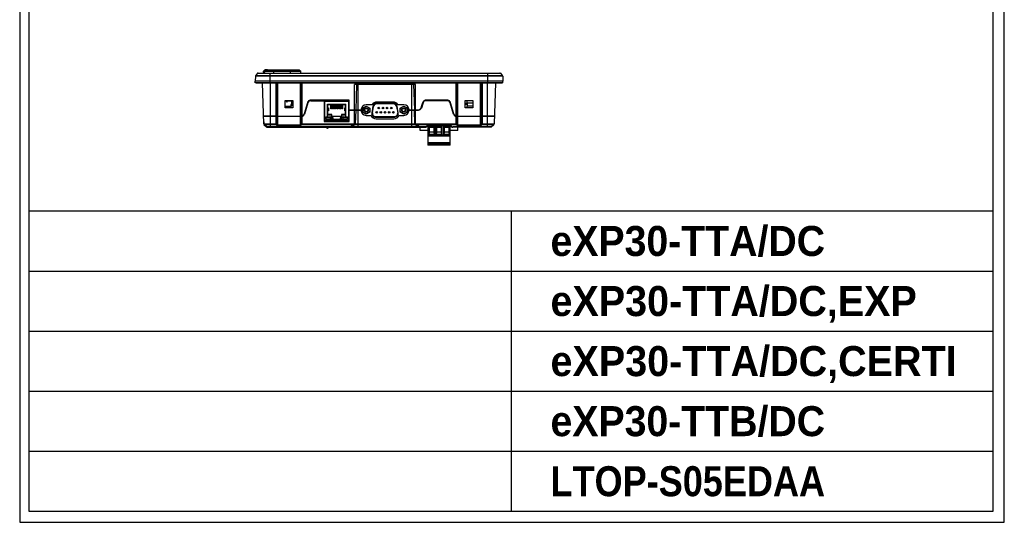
# Model space of a CAD drawing. Header units: millimetres. Extents: x 6573 to 7229, y 179 to 884.
# Tile 1 of 18: x 6573 to 7229, y 179 to 513. Entities that reach past the tile are written whole.
import ezdxf
from ezdxf.enums import TextEntityAlignment as Align

# ---------------------------------------------------------------- set-up
doc = ezdxf.new("R2010")
doc.units = ezdxf.units.MM
doc.header["$LTSCALE"] = 32.67
doc.layers.get('0').update_dxf_attribs({"linetype": 'CONTINUOUS'})
for name, color, linetype in [('02___PRT_ALL_AXES', 7, 'CONTINUOUS'), ('07_AXIS', 7, 'CONTINUOUS'), ('7_ALL_FEATURES', 7, 'CONTINUOUS')]:
    doc.layers.add(name, color=color, linetype=linetype)
doc.layers.add('AM_0', color=7, linetype='CONTINUOUS', lineweight=50)
doc.styles.add('AR', font='arialbd.ttf')

msp = doc.modelspace()

# ---------------------------------------------------------------- linework, layer by layer
msp.add_line((6572.761, 883.914), (6572.761, 178.543))
at = {"linetype": 'Continuous'}
for p, q in [((7228.65, 178.543), (7228.65, 883.914)), ((6578.875, 876.577), (6578.875, 185.88)), ((7221.313, 185.88), (7221.313, 876.577)), ((6578.875, 385.968), (7221.313, 385.968)), ((6900.094, 385.968), (6900.094, 185.88)), ((6578.875, 345.95), (7221.313, 345.95)), ((6578.875, 345.95), (7221.313, 345.95)), ((6578.875, 305.933), (7221.313, 305.933)), ((6578.875, 265.915), (7221.313, 265.915)), ((6578.875, 225.897), (7221.313, 225.897)), ((6578.875, 185.88), (7221.313, 185.88)), ((6572.761, 178.543), (7228.65, 178.543))]:
    msp.add_line(p, q, dxfattribs=at)
at = {"color": 7, "linetype": 'Continuous'}
for p, q in [((6736.118, 480.059), (6735.118, 479.059)), ((6735.118, 479.059), (6760.018, 479.059)), ((6736.118, 480.059), (6759.018, 480.059)), ((6736.218, 480.059), (6736.218, 480.259)), ((6736.218, 480.259), (6737.918, 480.259)), ((6736.334, 480.059), (6736.334, 480.259)), ((6737.634, 480.059), (6737.634, 480.259)), ((6737.918, 480.059), (6737.918, 480.259)), ((6742.068, 477.894), (6742.068, 480.059)), ((6753.068, 477.894), (6753.068, 480.059)), ((6759.018, 480.059), (6760.018, 479.059)), ((6729.734, 475.732), (6729.618, 472.394)), ((6729.618, 471.394), (6729.618, 472.394)), ((6894.618, 472.394), (6729.618, 472.394)), ((6894.501, 475.732), (6729.734, 475.732)), ((6731.159, 477.703), (6729.841, 476.023)), ((6894.394, 476.023), (6729.841, 476.023)), ((6731.159, 477.703), (6893.076, 477.703)), ((6731.553, 477.894), (6892.682, 477.894)), ((6736.068, 477.894), (6735.118, 478.559)), ((6739.618, 471.394), (6739.618, 477.894)), ((6884.618, 471.394), (6884.618, 477.894)), ((6893.076, 477.703), (6894.394, 476.023)), ((6894.501, 475.732), (6894.618, 472.394)), ((6894.618, 471.394), (6894.618, 472.394)), ((6894.618, 471.394), (6729.618, 471.394)), ((6730.368, 471.296), (6893.868, 471.296)), ((6735.429, 443.995), (6734.476, 471.296)), ((6739.868, 441.594), (6739.868, 471.296)), ((6740.118, 471.296), (6740.118, 471.394)), ((6743.51, 449.394), (6743.51, 471.296)), ((6743.864, 449.399), (6743.864, 471.296)), ((6744.271, 443.593), (6744.271, 471.296)), ((6744.625, 442.952), (6744.625, 471.296)), ((6759.61, 471.296), (6759.61, 442.952)), ((6759.964, 471.296), (6759.964, 443.593)), ((6760.371, 471.296), (6760.371, 449.399)), ((6760.725, 471.296), (6760.725, 449.397)), ((6836.418, 470.344), (6795.818, 470.344)), ((6795.818, 444.299), (6795.818, 470.344)), ((6797.176, 470.344), (6796.587, 453.474)), ((6798.318, 441.794), (6798.318, 470.344)), ((6833.918, 441.794), (6833.918, 470.344)), ((6835.059, 470.344), (6835.648, 453.474)), ((6836.418, 444.299), (6836.418, 470.344)), ((6863.51, 449.397), (6863.51, 471.296)), ((6863.864, 449.399), (6863.864, 471.296)), ((6864.271, 443.593), (6864.271, 471.296)), ((6864.625, 442.952), (6864.625, 471.296)), ((6879.61, 471.296), (6879.61, 442.952)), ((6879.964, 471.296), (6879.964, 443.593)), ((6880.371, 471.296), (6880.371, 449.399)), ((6880.725, 471.296), (6880.725, 449.394)), ((6884.118, 471.296), (6884.118, 471.394)), ((6884.368, 441.794), (6884.368, 471.296)), ((6889.759, 471.296), (6888.806, 443.995)), ((6749.618, 459.594), (6754.618, 459.594)), ((6749.618, 454.594), (6749.618, 459.594)), ((6749.618, 459.444), (6753.968, 459.444)), ((6750.453, 458.791), (6750.965, 459.444)), ((6750.768, 458.544), (6751.473, 459.444)), ((6750.915, 459.381), (6751.23, 459.134)), ((6751.818, 459.444), (6751.818, 459.594)), ((6752.818, 459.444), (6752.818, 459.594)), ((6753.968, 457.159), (6753.968, 459.594)), ((6754.618, 459.594), (6754.618, 454.594)), ((6792.318, 459.744), (6766.62, 459.744)), ((6766.62, 459.444), (6792.318, 459.444)), ((6775.518, 459.444), (6775.518, 445.544)), ((6775.688, 459.144), (6775.518, 459.144)), ((6775.688, 459.144), (6775.688, 455.794)), ((6775.718, 459.444), (6775.718, 458.867)), ((6775.818, 446.094), (6775.818, 459.444)), ((6775.818, 459.194), (6792.018, 459.194)), ((6776.068, 445.844), (6776.068, 459.444)), ((6791.768, 459.444), (6791.768, 445.844)), ((6792.018, 446.094), (6792.018, 459.444)), ((6792.118, 458.867), (6792.118, 459.444)), ((6792.318, 445.544), (6792.318, 459.744)), ((6857.615, 459.744), (6843.379, 459.744)), ((6857.615, 459.444), (6843.379, 459.444)), ((6869.618, 459.594), (6874.618, 459.594)), ((6869.618, 454.594), (6869.618, 459.594)), ((6874.618, 459.444), (6869.618, 459.444)), ((6874.618, 459.594), (6874.618, 454.594)), ((6749.618, 455.794), (6753.341, 455.794)), ((6749.618, 455.294), (6753.421, 455.294)), ((6754.618, 454.594), (6749.618, 454.594)), ((6750.768, 458.544), (6750.453, 458.791)), ((6754.618, 456.859), (6753.268, 456.859)), ((6753.268, 456.859), (6753.268, 456.259)), ((6754.618, 456.259), (6753.268, 456.259)), ((6753.268, 456.259), (6753.532, 454.594)), ((6754.618, 457.159), (6753.968, 457.159)), ((6764.411, 458.084), (6762.248, 450.621)), ((6764.699, 458.001), (6762.536, 450.537)), ((6775.518, 455.794), (6775.818, 455.794)), ((6775.518, 455.294), (6775.818, 455.294)), ((6775.818, 458.994), (6775.718, 458.994)), ((6777.718, 457.144), (6790.118, 457.144)), ((6777.718, 457.144), (6777.968, 456.894)), ((6777.718, 448.794), (6777.718, 457.144)), ((6777.968, 455.094), (6777.718, 455.094)), ((6777.718, 454.594), (6778.534, 454.594)), ((6778.534, 452.794), (6777.718, 452.794)), ((6777.964, 452.794), (6777.964, 454.594)), ((6777.968, 456.894), (6789.868, 456.894)), ((6777.968, 454.594), (6777.968, 456.894)), ((6777.968, 450.244), (6777.968, 452.794)), ((6778.526, 454.594), (6778.526, 452.794)), ((6778.534, 452.794), (6778.534, 454.594)), ((6780.018, 453.936), (6780.018, 456.894)), ((6780.018, 456.561), (6780.468, 456.561)), ((6780.468, 453.936), (6780.018, 453.936)), ((6780.468, 456.894), (6780.468, 453.936)), ((6781.068, 453.936), (6781.068, 456.894)), ((6781.068, 456.561), (6781.518, 456.561)), ((6781.518, 453.936), (6781.068, 453.936)), ((6781.518, 456.894), (6781.518, 453.936)), ((6782.118, 453.936), (6782.118, 456.894)), ((6782.118, 456.561), (6782.568, 456.561)), ((6782.568, 453.936), (6782.118, 453.936)), ((6782.568, 456.894), (6782.568, 453.936)), ((6783.168, 453.936), (6783.168, 456.894)), ((6783.168, 456.561), (6783.618, 456.561)), ((6783.618, 453.936), (6783.168, 453.936)), ((6783.618, 456.894), (6783.618, 453.936)), ((6784.218, 453.936), (6784.218, 456.894)), ((6784.218, 456.561), (6784.668, 456.561)), ((6784.668, 453.936), (6784.218, 453.936)), ((6784.668, 456.894), (6784.668, 453.936)), ((6785.268, 453.936), (6785.268, 456.894)), ((6785.268, 456.561), (6785.718, 456.561)), ((6785.718, 453.936), (6785.268, 453.936)), ((6785.718, 456.894), (6785.718, 453.936)), ((6786.318, 453.936), (6786.318, 456.894)), ((6786.318, 456.561), (6786.768, 456.561)), ((6786.768, 453.936), (6786.318, 453.936)), ((6786.768, 456.894), (6786.768, 453.936)), ((6787.368, 453.936), (6787.368, 456.894)), ((6787.368, 456.561), (6787.818, 456.561)), ((6787.818, 453.936), (6787.368, 453.936)), ((6787.818, 456.894), (6787.818, 453.936)), ((6789.301, 454.594), (6790.118, 454.594)), ((6789.301, 454.594), (6789.301, 452.794)), ((6790.118, 452.794), (6789.301, 452.794)), ((6789.309, 452.794), (6789.309, 454.594)), ((6790.118, 457.144), (6789.868, 456.894)), ((6789.868, 454.594), (6789.868, 456.894)), ((6790.118, 455.094), (6789.868, 455.094)), ((6789.868, 450.244), (6789.868, 452.794)), ((6789.871, 454.594), (6789.871, 452.794)), ((6790.118, 448.794), (6790.118, 457.144)), ((6792.118, 458.994), (6792.018, 458.994)), ((6792.318, 453.474), (6800.125, 453.474)), ((6792.318, 453.174), (6800.118, 453.174)), ((6796.576, 453.174), (6796.256, 443.995)), ((6796.276, 453.174), (6796.276, 453.474)), ((6800.713, 455.111), (6800.713, 451.223)), ((6801.243, 454.54), (6803.618, 455.911)), ((6801.243, 451.798), (6801.243, 454.54)), ((6807.397, 456.674), (6803.613, 456.674)), ((6803.618, 455.911), (6805.993, 454.54)), ((6805.993, 454.54), (6805.993, 451.798)), ((6808.037, 455.806), (6807.254, 451.366)), ((6807.688, 451.336), (6808.457, 455.696)), ((6821.835, 457.789), (6810.4, 457.789)), ((6821.809, 457.349), (6810.426, 457.349)), ((6821.478, 458.504), (6810.758, 458.504)), ((6823.778, 455.696), (6824.547, 451.336)), ((6824.981, 451.366), (6824.198, 455.806)), ((6828.623, 456.674), (6824.838, 456.674)), ((6826.243, 454.54), (6828.618, 455.911)), ((6826.243, 451.798), (6826.243, 454.54)), ((6828.618, 455.911), (6830.993, 454.54)), ((6830.993, 454.54), (6830.993, 451.798)), ((6831.523, 451.223), (6831.523, 455.111)), ((6832.11, 453.474), (6838.456, 453.474)), ((6832.118, 453.174), (6838.456, 453.174)), ((6832.123, 453.174), (6832.123, 453.474)), ((6835.979, 443.995), (6835.659, 453.174)), ((6835.948, 453.484), (6835.959, 453.174)), ((6841.188, 458.143), (6840.076, 454.657)), ((6841.473, 458.052), (6840.362, 454.566)), ((6861.699, 450.537), (6859.536, 458.001)), ((6861.987, 450.621), (6859.824, 458.084)), ((6869.618, 457.834), (6870.824, 457.834)), ((6869.618, 457.764), (6870.868, 457.764)), ((6871.089, 457.204), (6869.618, 457.204)), ((6871.101, 457.134), (6869.618, 457.134)), ((6869.618, 457.064), (6871.111, 457.064)), ((6874.618, 454.594), (6869.618, 454.594)), ((6735.22, 446.883), (6735.321, 443.995)), ((6735.241, 449.394), (6743.51, 449.394)), ((6735.251, 449.094), (6760.615, 449.094)), ((6735.54, 449.404), (6735.551, 449.094)), ((6743.51, 443.652), (6743.51, 449.094)), ((6744.018, 449.404), (6743.864, 449.399)), ((6743.864, 444), (6743.864, 449.094)), ((6744.018, 449.094), (6744.018, 449.404)), ((6760.371, 449.399), (6760.218, 449.404)), ((6760.218, 449.404), (6760.218, 449.094)), ((6760.371, 449.094), (6760.371, 444)), ((6760.725, 449.097), (6760.725, 443.652)), ((6775.818, 451.294), (6775.518, 451.294)), ((6775.518, 450.794), (6775.818, 450.794)), ((6775.518, 450.294), (6775.818, 450.294)), ((6792.018, 446.094), (6775.818, 446.094)), ((6776.032, 446.059), (6775.891, 445.917)), ((6776.768, 448.794), (6779.768, 448.794)), ((6776.768, 448.794), (6776.768, 446.894)), ((6776.768, 448.594), (6779.768, 448.594)), ((6779.768, 447.094), (6776.768, 447.094)), ((6776.768, 446.894), (6781.418, 446.894)), ((6776.968, 446.894), (6776.968, 448.794)), ((6777.718, 452.294), (6777.968, 452.294)), ((6777.718, 449.994), (6777.968, 450.244)), ((6777.718, 449.994), (6780.418, 449.994)), ((6780.668, 450.244), (6777.968, 450.244)), ((6779.568, 448.794), (6779.568, 446.894)), ((6779.768, 448.794), (6779.768, 446.894)), ((6780.418, 449.994), (6780.668, 450.244)), ((6780.418, 449.994), (6780.418, 447.794)), ((6780.668, 448.044), (6780.418, 447.794)), ((6780.418, 447.794), (6781.418, 447.794)), ((6780.668, 448.044), (6780.668, 450.244)), ((6787.168, 448.944), (6780.668, 448.944)), ((6781.668, 448.044), (6780.668, 448.044)), ((6781.668, 448.044), (6781.418, 447.794)), ((6781.418, 445.844), (6781.418, 447.794)), ((6781.668, 446.894), (6781.418, 446.644)), ((6781.418, 446.644), (6786.418, 446.644)), ((6781.418, 446.044), (6786.418, 446.044)), ((6781.668, 446.894), (6781.668, 448.044)), ((6786.168, 446.894), (6781.668, 446.894)), ((6787.168, 448.044), (6786.168, 448.044)), ((6786.168, 448.044), (6786.418, 447.794)), ((6786.168, 448.044), (6786.168, 446.894)), ((6786.168, 446.894), (6786.418, 446.644)), ((6786.418, 447.794), (6787.418, 447.794)), ((6786.418, 445.844), (6786.418, 447.794)), ((6791.068, 446.894), (6786.418, 446.894)), ((6789.868, 450.244), (6787.168, 450.244)), ((6787.418, 449.994), (6787.168, 450.244)), ((6787.168, 450.244), (6787.168, 448.044)), ((6787.168, 448.044), (6787.418, 447.794)), ((6787.418, 449.994), (6790.118, 449.994)), ((6787.418, 447.794), (6787.418, 449.994)), ((6788.068, 448.794), (6791.068, 448.794)), ((6788.068, 448.794), (6788.068, 446.894)), ((6788.068, 448.594), (6791.068, 448.594)), ((6791.068, 447.094), (6788.068, 447.094)), ((6788.268, 446.894), (6788.268, 448.794)), ((6789.868, 452.294), (6790.118, 452.294)), ((6790.118, 449.994), (6789.868, 450.244)), ((6790.868, 448.794), (6790.868, 446.894)), ((6791.068, 448.794), (6791.068, 446.894)), ((6791.944, 445.917), (6791.803, 446.059)), ((6792.018, 447.294), (6792.318, 447.294)), ((6803.618, 450.426), (6801.243, 451.798)), ((6805.993, 451.798), (6803.618, 450.426)), ((6803.618, 449.674), (6806.658, 449.674)), ((6809.618, 448.549), (6822.618, 448.549)), ((6809.658, 448.989), (6822.578, 448.989)), ((6810.288, 447.354), (6821.948, 447.354)), ((6825.578, 449.674), (6828.618, 449.674)), ((6828.618, 450.426), (6826.243, 451.798)), ((6830.993, 451.798), (6828.618, 450.426)), ((6863.51, 443.652), (6863.51, 449.097)), ((6863.62, 449.094), (6888.984, 449.094)), ((6864.018, 449.404), (6863.864, 449.399)), ((6863.864, 444), (6863.864, 449.094)), ((6864.018, 449.094), (6864.018, 449.404)), ((6880.371, 449.399), (6880.218, 449.404)), ((6880.218, 449.404), (6880.218, 449.094)), ((6880.371, 449.094), (6880.371, 444)), ((6880.725, 449.394), (6888.994, 449.394)), ((6880.725, 449.094), (6880.725, 443.652)), ((6888.695, 449.404), (6888.684, 449.094)), ((6735.429, 443.995), (6743.51, 443.995)), ((6735.473, 443.652), (6737.252, 441.934)), ((6735.581, 443.652), (6743.51, 443.652)), ((6737.361, 441.934), (6735.581, 443.652)), ((6793.008, 441.934), (6737.361, 441.934)), ((6737.6, 441.794), (6842.996, 441.794)), ((6739.368, 441.594), (6739.368, 441.794)), ((6739.868, 441.594), (6739.368, 441.594)), ((6739.468, 441.594), (6739.468, 441.794)), ((6739.768, 441.594), (6739.768, 441.794)), ((6740.368, 441.594), (6740.368, 441.794)), ((6742.807, 441.594), (6740.368, 441.594)), ((6740.53, 441.594), (6740.53, 441.794)), ((6742.77, 441.594), (6742.77, 441.794)), ((6742.807, 441.594), (6742.807, 441.794)), ((6743.51, 443.652), (6743.918, 443.245)), ((6743.7, 441.794), (6743.7, 441.494)), ((6746.219, 441.494), (6743.7, 441.494)), ((6743.864, 444), (6744.271, 443.593)), ((6744.098, 441.794), (6744.098, 441.494)), ((6744.625, 443.295), (6759.61, 443.295)), ((6744.625, 442.952), (6759.61, 442.952)), ((6744.643, 441.794), (6744.643, 441.494)), ((6744.959, 441.794), (6744.959, 441.494)), ((6745.273, 441.794), (6745.273, 441.494)), ((6745.818, 441.794), (6745.818, 441.494)), ((6746.219, 441.794), (6746.219, 441.494)), ((6746.427, 441.794), (6746.427, 441.494)), ((6747.132, 441.494), (6746.427, 441.494)), ((6746.88, 441.794), (6746.88, 441.494)), ((6747.132, 441.794), (6747.132, 441.494)), ((6747.229, 441.794), (6747.229, 441.494)), ((6748.862, 441.494), (6747.229, 441.494)), ((6747.325, 441.794), (6747.325, 441.494)), ((6747.593, 441.794), (6747.593, 441.494)), ((6748.026, 441.794), (6748.026, 441.494)), ((6748.662, 441.794), (6748.662, 441.494)), ((6748.862, 441.794), (6748.862, 441.494)), ((6751.375, 441.494), (6749.937, 441.494)), ((6749.938, 441.794), (6749.938, 441.494)), ((6749.99, 441.794), (6749.99, 441.494)), ((6750.129, 441.794), (6750.129, 441.494)), ((6750.349, 441.794), (6750.349, 441.494)), ((6750.653, 441.794), (6750.653, 441.494)), ((6751.194, 441.794), (6751.194, 441.494)), ((6751.34, 441.794), (6751.34, 441.494)), ((6751.375, 441.794), (6751.375, 441.494)), ((6751.612, 441.794), (6751.612, 441.494)), ((6752.991, 441.494), (6751.612, 441.494)), ((6752.115, 441.794), (6752.115, 441.494)), ((6752.16, 441.794), (6752.16, 441.494)), ((6752.288, 441.794), (6752.288, 441.494)), ((6752.435, 441.794), (6752.435, 441.494)), ((6752.492, 441.794), (6752.492, 441.494)), ((6752.991, 441.794), (6752.991, 441.494)), ((6753.31, 441.794), (6753.31, 441.494)), ((6753.81, 441.494), (6753.31, 441.494)), ((6753.81, 441.794), (6753.81, 441.494)), ((6754.048, 441.794), (6754.048, 441.494)), ((6755.027, 441.494), (6754.048, 441.494)), ((6754.395, 441.794), (6754.395, 441.494)), ((6754.669, 441.794), (6754.669, 441.494)), ((6754.801, 441.794), (6754.801, 441.494)), ((6754.843, 441.794), (6754.843, 441.494)), ((6755.027, 441.794), (6755.027, 441.494)), ((6755.164, 441.794), (6755.164, 441.494)), ((6756.143, 441.494), (6755.164, 441.494)), ((6755.511, 441.794), (6755.511, 441.494)), ((6755.786, 441.794), (6755.786, 441.494)), ((6755.917, 441.794), (6755.917, 441.494)), ((6755.959, 441.794), (6755.959, 441.494)), ((6756.143, 441.794), (6756.143, 441.494)), ((6756.29, 441.794), (6756.29, 441.494)), ((6757.801, 441.494), (6756.29, 441.494)), ((6756.319, 441.794), (6756.319, 441.494)), ((6756.592, 441.794), (6756.592, 441.494)), ((6757.049, 441.794), (6757.049, 441.494)), ((6757.457, 441.794), (6757.457, 441.494)), ((6757.704, 441.794), (6757.704, 441.494)), ((6757.801, 441.794), (6757.801, 441.494)), ((6757.985, 441.794), (6757.985, 441.494)), ((6759.618, 441.494), (6757.985, 441.494)), ((6758.08, 441.794), (6758.08, 441.494)), ((6758.349, 441.794), (6758.349, 441.494)), ((6758.782, 441.794), (6758.782, 441.494)), ((6759.418, 441.794), (6759.418, 441.494)), ((6759.618, 441.794), (6759.618, 441.494)), ((6759.964, 443.593), (6760.371, 444)), ((6760.318, 443.245), (6760.725, 443.652)), ((6760.368, 441.794), (6760.368, 441.494)), ((6764.519, 441.494), (6760.368, 441.494)), ((6760.725, 443.995), (6794.714, 443.995)), ((6760.725, 443.652), (6794.714, 443.652)), ((6762, 441.794), (6762, 441.494)), ((6762.398, 441.794), (6762.398, 441.494)), ((6762.943, 441.794), (6762.943, 441.494)), ((6763.259, 441.794), (6763.259, 441.494)), ((6763.573, 441.794), (6763.573, 441.494)), ((6764.118, 441.794), (6764.118, 441.494)), ((6764.519, 441.794), (6764.519, 441.494)), ((6764.938, 441.794), (6764.938, 441.494)), ((6765.643, 441.494), (6764.938, 441.494)), ((6765.391, 441.794), (6765.391, 441.494)), ((6765.643, 441.794), (6765.643, 441.494)), ((6765.74, 441.794), (6765.74, 441.494)), ((6767.373, 441.494), (6765.74, 441.494)), ((6765.835, 441.794), (6765.835, 441.494)), ((6766.104, 441.794), (6766.104, 441.494)), ((6766.537, 441.794), (6766.537, 441.494)), ((6767.173, 441.794), (6767.173, 441.494)), ((6767.373, 441.794), (6767.373, 441.494)), ((6767.868, 441.794), (6767.868, 441.494)), ((6771.004, 441.494), (6767.868, 441.494)), ((6768.368, 441.794), (6768.368, 441.494)), ((6768.714, 441.794), (6768.714, 441.494)), ((6768.989, 441.794), (6768.989, 441.494)), ((6769.12, 441.794), (6769.12, 441.494)), ((6769.162, 441.794), (6769.162, 441.494)), ((6769.346, 441.794), (6769.346, 441.494)), ((6769.493, 441.794), (6769.493, 441.494)), ((6769.522, 441.794), (6769.522, 441.494)), ((6769.795, 441.794), (6769.795, 441.494)), ((6770.252, 441.794), (6770.252, 441.494)), ((6770.66, 441.794), (6770.66, 441.494)), ((6770.907, 441.794), (6770.907, 441.494)), ((6771.004, 441.794), (6771.004, 441.494)), ((6771.179, 441.794), (6771.179, 441.494)), ((6772.565, 441.494), (6771.179, 441.494)), ((6771.248, 441.794), (6771.248, 441.494)), ((6771.463, 441.794), (6771.463, 441.494)), ((6771.862, 441.794), (6771.862, 441.494)), ((6772.372, 441.794), (6772.372, 441.494)), ((6772.565, 441.794), (6772.565, 441.494)), ((6772.707, 441.794), (6772.707, 441.494)), ((6774.217, 441.494), (6772.707, 441.494)), ((6772.735, 441.794), (6772.735, 441.494)), ((6773.008, 441.794), (6773.008, 441.494)), ((6773.465, 441.794), (6773.465, 441.494)), ((6773.873, 441.794), (6773.873, 441.494)), ((6774.12, 441.794), (6774.12, 441.494)), ((6774.217, 441.794), (6774.217, 441.494)), ((6774.299, 441.794), (6774.299, 441.494)), ((6781.354, 441.494), (6774.299, 441.494)), ((6774.411, 441.794), (6774.411, 441.494)), ((6775.105, 441.794), (6775.105, 441.494)), ((6775.501, 441.794), (6775.501, 441.494)), ((6775.518, 445.544), (6792.318, 445.544)), ((6775.895, 441.794), (6775.895, 441.494)), ((6776.068, 445.844), (6791.768, 445.844)), ((6776.586, 441.794), (6776.586, 441.494)), ((6776.666, 441.794), (6776.666, 441.494)), ((6776.818, 441.494), (6777.728, 441.163)), ((6777.296, 441.794), (6777.296, 441.494)), ((6777.914, 441.794), (6777.914, 441.494)), ((6778.023, 441.215), (6778.329, 441.471)), ((6778.545, 441.794), (6778.545, 441.494)), ((6778.67, 441.794), (6778.67, 441.494)), ((6779.478, 441.794), (6779.478, 441.494)), ((6779.667, 441.794), (6779.667, 441.494)), ((6781.354, 441.794), (6781.354, 441.494)), ((6781.429, 441.794), (6781.429, 441.494)), ((6785.744, 441.494), (6781.429, 441.494)), ((6781.535, 441.794), (6781.535, 441.494)), ((6781.663, 441.794), (6781.663, 441.494)), ((6781.769, 441.794), (6781.769, 441.494)), ((6782.068, 441.794), (6782.068, 441.494)), ((6782.549, 441.794), (6782.549, 441.494)), ((6783.255, 441.794), (6783.255, 441.494)), ((6783.478, 441.794), (6783.478, 441.494)), ((6783.567, 441.794), (6783.567, 441.494)), ((6784.215, 441.794), (6784.215, 441.494)), ((6784.314, 441.794), (6784.314, 441.494)), ((6785.017, 441.794), (6785.017, 441.494)), ((6785.114, 441.794), (6785.114, 441.494)), ((6785.744, 441.794), (6785.744, 441.494)), ((6787.715, 441.494), (6785.76, 441.494)), ((6785.867, 441.794), (6785.867, 441.494)), ((6785.939, 441.794), (6785.939, 441.494)), ((6786.137, 441.794), (6786.137, 441.494)), ((6786.371, 441.794), (6786.371, 441.494)), ((6786.648, 441.794), (6786.648, 441.494)), ((6787.715, 441.794), (6787.715, 441.494)), ((6787.801, 441.794), (6787.801, 441.494)), ((6789.67, 441.494), (6787.801, 441.494)), ((6787.985, 441.794), (6787.985, 441.494)), ((6788.036, 441.794), (6788.036, 441.494)), ((6788.22, 441.794), (6788.22, 441.494)), ((6788.854, 441.794), (6788.854, 441.494)), ((6789.262, 441.794), (6789.262, 441.494)), ((6789.518, 441.794), (6789.518, 441.494)), ((6789.631, 441.794), (6789.631, 441.494)), ((6789.67, 441.794), (6789.67, 441.494)), ((6789.899, 441.794), (6789.899, 441.494)), ((6791.534, 441.494), (6789.899, 441.494)), ((6790.083, 441.794), (6790.083, 441.494)), ((6790.718, 441.794), (6790.718, 441.494)), ((6791.126, 441.794), (6791.126, 441.494)), ((6791.268, 445.837), (6791.968, 445.837)), ((6791.268, 445.544), (6791.268, 445.837)), ((6791.382, 441.794), (6791.382, 441.494)), ((6791.494, 441.794), (6791.494, 441.494)), ((6791.534, 441.794), (6791.534, 441.494)), ((6791.968, 445.947), (6791.968, 445.544)), ((6792.138, 441.794), (6792.138, 441.494)), ((6793.284, 441.494), (6792.138, 441.494)), ((6792.7, 441.794), (6792.7, 441.494)), ((6792.965, 441.794), (6792.965, 441.494)), ((6793.008, 441.794), (6793.008, 441.934)), ((6793.284, 441.794), (6793.284, 441.494)), ((6793.818, 442.786), (6794.714, 443.652)), ((6837.857, 441.934), (6794.378, 441.934)), ((6794.714, 443.995), (6794.714, 443.652)), ((6795.207, 442.786), (6796.104, 443.652)), ((6795.818, 444.299), (6796.13, 444.091)), ((6796.104, 443.652), (6836.131, 443.652)), ((6796.256, 443.995), (6835.979, 443.995)), ((6806.851, 441.794), (6806.851, 441.494)), ((6808.503, 441.494), (6806.851, 441.494)), ((6806.943, 441.794), (6806.943, 441.494)), ((6807.206, 441.794), (6807.206, 441.494)), ((6807.657, 441.794), (6807.657, 441.494)), ((6808.088, 441.794), (6808.088, 441.494)), ((6808.347, 441.794), (6808.347, 441.494)), ((6808.503, 441.794), (6808.503, 441.494)), ((6808.791, 441.794), (6808.791, 441.494)), ((6811.04, 441.494), (6808.791, 441.494)), ((6809.297, 441.794), (6809.297, 441.494)), ((6809.687, 441.794), (6809.687, 441.494)), ((6810.145, 441.794), (6810.145, 441.494)), ((6810.534, 441.794), (6810.534, 441.494)), ((6811.04, 441.794), (6811.04, 441.494)), ((6811.366, 441.794), (6811.366, 441.494)), ((6813.439, 441.494), (6811.366, 441.494)), ((6811.485, 441.794), (6811.485, 441.494)), ((6811.826, 441.794), (6811.826, 441.494)), ((6812.381, 441.794), (6812.381, 441.494)), ((6812.942, 441.794), (6812.942, 441.494)), ((6813.302, 441.794), (6813.302, 441.494)), ((6813.439, 441.794), (6813.439, 441.494)), ((6813.661, 441.794), (6813.661, 441.494)), ((6815.607, 441.494), (6813.661, 441.494)), ((6813.833, 441.794), (6813.833, 441.494)), ((6814.125, 441.794), (6814.125, 441.494)), ((6814.567, 441.794), (6814.567, 441.494)), ((6815.1, 441.794), (6815.1, 441.494)), ((6815.457, 441.794), (6815.457, 441.494)), ((6815.607, 441.794), (6815.607, 441.494)), ((6815.731, 441.794), (6815.731, 441.494)), ((6816.514, 441.494), (6815.731, 441.494)), ((6816.234, 441.794), (6816.234, 441.494)), ((6816.514, 441.794), (6816.514, 441.494)), ((6816.638, 441.794), (6816.638, 441.494)), ((6818.305, 441.494), (6816.638, 441.494)), ((6818.305, 441.794), (6818.305, 441.494)), ((6818.568, 441.794), (6818.568, 441.494)), ((6820.818, 441.494), (6818.568, 441.494)), ((6819.075, 441.794), (6819.075, 441.494)), ((6819.465, 441.794), (6819.465, 441.494)), ((6819.923, 441.794), (6819.923, 441.494)), ((6820.312, 441.794), (6820.312, 441.494)), ((6820.818, 441.794), (6820.818, 441.494)), ((6821.144, 441.794), (6821.144, 441.494)), ((6823.216, 441.494), (6821.144, 441.494)), ((6821.263, 441.794), (6821.263, 441.494)), ((6821.604, 441.794), (6821.604, 441.494)), ((6822.159, 441.794), (6822.159, 441.494)), ((6822.72, 441.794), (6822.72, 441.494)), ((6823.079, 441.794), (6823.079, 441.494)), ((6823.216, 441.794), (6823.216, 441.494)), ((6823.439, 441.794), (6823.439, 441.494)), ((6825.384, 441.494), (6823.439, 441.494)), ((6823.611, 441.794), (6823.611, 441.494)), ((6823.903, 441.794), (6823.903, 441.494)), ((6824.345, 441.794), (6824.345, 441.494)), ((6824.878, 441.794), (6824.878, 441.494)), ((6825.234, 441.794), (6825.234, 441.494)), ((6825.384, 441.794), (6825.384, 441.494)), ((6836.105, 444.091), (6836.418, 444.299)), ((6837.028, 442.786), (6836.131, 443.652)), ((6837.521, 443.995), (6863.51, 443.995)), ((6837.521, 443.995), (6837.521, 443.652)), ((6837.521, 443.652), (6863.51, 443.652)), ((6838.418, 442.786), (6837.521, 443.652)), ((6842.996, 441.934), (6839.227, 441.934)), ((6839.227, 441.794), (6839.227, 441.934)), ((6839.618, 439.644), (6839.618, 441.794)), ((6844.618, 439.644), (6839.618, 439.644)), ((6842.996, 441.794), (6842.996, 441.934)), ((6843.825, 442.348), (6843.703, 442.227)), ((6844.178, 442.355), (6844.057, 442.233)), ((6844.618, 442.655), (6844.618, 429.744)), ((6849.018, 442.494), (6845.218, 442.494)), ((6845.668, 441.693), (6845.218, 442.494)), ((6845.218, 437.035), (6845.218, 442.494)), ((6858.996, 442.934), (6845.239, 442.934)), ((6845.239, 442.794), (6845.239, 442.934)), ((6858.996, 442.794), (6845.239, 442.794)), ((6848.568, 441.693), (6845.668, 441.693)), ((6845.668, 438.393), (6845.668, 441.693)), ((6849.018, 442.494), (6848.568, 441.693)), ((6848.568, 441.693), (6848.568, 438.393)), ((6849.018, 442.494), (6849.018, 437.035)), ((6854.018, 442.494), (6850.218, 442.494)), ((6850.668, 441.693), (6850.218, 442.494)), ((6850.218, 437.035), (6850.218, 442.494)), ((6853.568, 441.693), (6850.668, 441.693)), ((6850.668, 438.393), (6850.668, 441.693)), ((6854.018, 442.494), (6853.568, 441.693)), ((6853.568, 441.693), (6853.568, 438.393)), ((6854.018, 442.494), (6854.018, 437.035)), ((6859.018, 442.494), (6855.218, 442.494)), ((6855.668, 441.693), (6855.218, 442.494)), ((6855.218, 437.035), (6855.218, 442.494)), ((6858.568, 441.693), (6855.668, 441.693)), ((6855.668, 438.393), (6855.668, 441.693)), ((6859.018, 442.494), (6858.568, 441.693)), ((6858.568, 441.693), (6858.568, 438.393)), ((6858.996, 442.794), (6858.996, 442.934)), ((6859.018, 442.494), (6859.018, 437.035)), ((6859.618, 429.744), (6859.618, 442.658)), ((6864.618, 439.644), (6859.618, 439.644)), ((6860.178, 442.233), (6860.057, 442.355)), ((6860.532, 442.227), (6860.41, 442.348)), ((6886.874, 441.934), (6861.239, 441.934)), ((6861.239, 441.794), (6861.239, 441.934)), ((6886.527, 441.794), (6861.239, 441.794)), ((6863.51, 443.652), (6863.918, 443.245)), ((6863.864, 444), (6864.271, 443.593)), ((6864.618, 439.644), (6864.618, 441.794)), ((6864.625, 443.295), (6879.61, 443.295)), ((6864.625, 442.952), (6879.61, 442.952)), ((6879.964, 443.593), (6880.371, 444)), ((6880.318, 443.245), (6880.725, 443.652)), ((6880.725, 443.995), (6888.806, 443.995)), ((6880.725, 443.652), (6888.654, 443.652)), ((6886.874, 441.934), (6888.654, 443.652)), ((6844.618, 436.724), (6859.618, 436.724)), ((6844.618, 436.024), (6859.618, 436.024)), ((6859.618, 435.776), (6844.618, 435.776)), ((6849.018, 437.035), (6845.218, 437.035)), ((6845.477, 437.035), (6845.668, 438.393)), ((6848.568, 438.393), (6845.668, 438.393)), ((6848.568, 438.393), (6848.758, 437.035)), ((6854.018, 437.035), (6850.218, 437.035)), ((6850.477, 437.035), (6850.668, 438.393)), ((6853.568, 438.393), (6850.668, 438.393)), ((6853.568, 438.393), (6853.758, 437.035)), ((6859.018, 437.035), (6855.218, 437.035)), ((6855.477, 437.035), (6855.668, 438.393)), ((6858.568, 438.393), (6855.668, 438.393)), ((6858.568, 438.393), (6858.758, 437.035)), ((6844.618, 431.596), (6859.618, 431.596)), ((6844.618, 431.244), (6859.618, 431.244)), ((6859.618, 430.744), (6844.618, 430.744)), ((6844.618, 430.244), (6859.618, 430.244)), ((6859.618, 429.744), (6844.618, 429.744))]:
    msp.add_line(p, q, dxfattribs=at)
for centre, radius in [((6803.618, 453.169), 2.375), ((6803.618, 453.169), 1.422), ((6803.618, 453.169), 1.078), ((6811.963, 454.589), 0.5), ((6814.733, 454.589), 0.5), ((6817.503, 454.589), 0.5), ((6820.273, 454.589), 0.5), ((6828.618, 453.169), 2.375), ((6828.618, 453.169), 1.422), ((6828.618, 453.169), 1.078), ((6810.578, 451.749), 0.5), ((6813.348, 451.749), 0.5), ((6816.118, 451.749), 0.5), ((6818.888, 451.749), 0.5), ((6821.658, 451.749), 0.5)]:
    msp.add_circle(centre, radius, dxfattribs=at)
for centre, radius, start, end in [((6730.234, 475.715), 0.5, 141.854691, 178), ((6731.553, 477.394), 0.5, 90, 141.85469), ((6892.682, 477.394), 0.5, 38.145309, 90), ((6894.001, 475.715), 0.5, 2, 38.145309), ((6766.62, 457.444), 2.299, 100.514242, 153.276815), ((6766.62, 457.444), 2, 90, 163.835501), ((6766.621, 457.437), 2.306, 90.022345, 100.516321), ((6776.068, 459.194), 0.25, 90, 180), ((6776.068, 459.194), 0.05, 90, 180), ((6791.768, 459.194), 0.25, 0, 90), ((6791.768, 459.194), 0.05, 0, 90), ((6843.378, 457.444), 2.299, 100.298546, 151.968643), ((6843.379, 457.444), 2, 90, 162.308395), ((6843.38, 457.438), 2.306, 90.020988, 100.300499), ((6857.614, 457.437), 2.306, 79.424856, 89.97744), ((6857.615, 457.444), 2, 16.164499, 90), ((6857.615, 457.444), 2.299, 26.683198, 79.426502), ((6753.668, 457.159), 0.3, 270, 0), ((6766.603, 457.449), 2.282, 163.140698, 163.835394), ((6766.626, 457.441), 2.307, 153.276978, 163.122639), ((6775.918, 458.867), 0.2, 180, 240), ((6791.918, 458.867), 0.2, 300, 0), ((6803.613, 453.174), 3.5, 90, 180), ((6803.618, 453.174), 3.5, 180, 270), ((6810.758, 454.504), 4, 90, 147.146013), ((6810.4, 455.389), 2.4, 90, 170), ((6810.426, 455.349), 2, 90, 170), ((6821.478, 454.504), 4, 32.853987, 90), ((6821.809, 455.349), 2, 10, 90), ((6821.835, 455.389), 2.4, 10, 90), ((6828.618, 453.174), 3.5, 270, 0), ((6828.623, 453.174), 3.5, 4.912301, 90), ((6838.456, 455.174), 1.7, 270.001846, 342.310634), ((6838.456, 455.174), 2, 270, 342.308395), ((6843.362, 457.449), 2.283, 161.627905, 162.308295), ((6843.384, 457.441), 2.306, 151.968806, 161.610949), ((6857.609, 457.441), 2.306, 16.874663, 26.683311), ((6857.632, 457.449), 2.282, 16.16461, 16.856721), ((6735.52, 446.894), 0.3, 132.265339, 182), ((6760.634, 457.224), 7.83, 268.074254, 269.206441), ((6760.71, 461.651), 12.257, 269.139695, 269.556526), ((6760.615, 451.094), 2, 270, 343.835501), ((6760.627, 450.904), 1.51, 269.556491, 273.721217), ((6760.615, 451.094), 1.7, 273.70191, 343.837506), ((6776.068, 446.094), 0.25, 180, 270), ((6776.068, 446.094), 0.05, 180, 270), ((6776.968, 448.594), 0.2, 90, 180), ((6776.968, 447.094), 0.2, 180, 270), ((6779.568, 448.594), 0.2, 0, 90), ((6779.568, 447.094), 0.2, 270, 0), ((6788.268, 448.594), 0.2, 90, 180), ((6788.268, 447.094), 0.2, 180, 270), ((6790.868, 448.594), 0.2, 0, 90), ((6790.868, 447.094), 0.2, 270, 0), ((6791.768, 446.094), 0.25, 270, 0), ((6791.768, 446.094), 0.05, 270, 0), ((6810.288, 451.354), 4, 204.837876, 270), ((6809.618, 450.949), 2.4, 170, 270), ((6809.658, 450.989), 2, 170, 270), ((6821.948, 451.354), 4, 270, 335.162124), ((6822.578, 450.989), 2, 270, 10), ((6822.618, 450.949), 2.4, 270, 10), ((6863.62, 451.094), 2, 196.164499, 270), ((6863.62, 451.094), 1.7, 196.162492, 266.29809), ((6863.608, 450.904), 1.51, 266.278783, 270.443511), ((6863.542, 460.195), 10.801, 270.412321, 271.320171), ((6863.64, 455.895), 6.5, 271.332359, 271.973548), ((6735.821, 444.012), 0.5, 182, 226), ((6735.929, 444.012), 0.5, 182, 226), ((6737.6, 442.294), 0.5, 226, 270), ((6737.708, 442.294), 0.5, 226, 270), ((6744.625, 443.952), 1, 224.999301, 270.000699), ((6759.61, 443.952), 1, 270.002289, 314.997711), ((6777.83, 441.445), 0.3, 250, 309.989521), ((6808.687, 428.853), 19.386, 134.053273, 137.566181), ((6795.756, 444.012), 0.5, 313.999999, 358), ((6836.479, 444.012), 0.5, 182.00406, 226.002921), ((6823.548, 428.853), 19.386, 42.433812, 45.946736), ((6838.171, 453.395), 11.508, 272.185612, 273.55343), ((6837.966, 456.834), 14.953, 273.520414, 274.14688), ((6837.79, 459.266), 17.392, 274.144783, 274.739432), ((6842.996, 443.294), 1.5, 270, 315), ((6842.996, 442.934), 1, 291.618002, 315.000251), ((6845.241, 440.932), 2.003, 132.089939, 135.009206), ((6845.236, 440.938), 1.996, 127.159509, 132.088817), ((6845.242, 440.929), 2.006, 113.024432, 127.126862), ((6845.239, 441.294), 1.5, 90, 135), ((6845.24, 440.931), 2.004, 101.231414, 113.005136), ((6845.24, 440.92), 2.014, 90.039998, 101.179245), ((6858.995, 440.926), 2.008, 79.192127, 89.954185), ((6858.996, 441.294), 1.5, 45.000001, 90), ((6858.994, 440.923), 2.011, 68.118555, 79.182268), ((6859.002, 440.944), 1.989, 52.855441, 68.122817), ((6861.239, 443.294), 1.5, 225, 270), ((6858.993, 440.932), 2.004, 47.957613, 52.84737), ((6858.976, 440.914), 2.029, 45.015631, 47.959061), ((6861.239, 442.934), 1, 224.998979, 248.378172), ((6861.239, 442.936), 1.001, 248.38493, 258.482404), ((6861.239, 442.934), 1, 258.481417, 269.997077), ((6864.625, 443.952), 1, 224.999301, 270.000699), ((6879.61, 443.952), 1, 270.002289, 314.997711), ((6886.527, 442.294), 0.5, 270, 313.999998), ((6888.306, 444.012), 0.5, 314, 358)]:
    msp.add_arc(centre, radius, start, end, dxfattribs=at)
for points in [[(6730.368, 471.296), (6730.239, 471.296), (6730.105, 471.33), (6729.993, 471.394)], [(6893.868, 471.296), (6893.996, 471.296), (6894.13, 471.33), (6894.242, 471.394)], [(6743.864, 444), (6743.789, 443.852), (6743.659, 443.724), (6743.51, 443.652)], [(6744.271, 443.593), (6744.196, 443.445), (6744.066, 443.317), (6743.918, 443.245)], [(6759.964, 443.593), (6760.039, 443.445), (6760.169, 443.317), (6760.318, 443.245)], [(6760.371, 444), (6760.446, 443.852), (6760.576, 443.724), (6760.725, 443.652)], [(6793.008, 441.934), (6793.266, 442.229), (6793.536, 442.514), (6793.818, 442.786)], [(6794.036, 441.794), (6794.159, 441.794), (6794.29, 441.848), (6794.378, 441.934)], [(6794.714, 443.995), (6795.096, 443.994), (6795.478, 444.125), (6795.818, 444.299)], [(6794.714, 443.652), (6795.136, 443.614), (6795.575, 443.713), (6795.965, 443.877)], [(6795.965, 443.877), (6796.03, 443.94), (6796.085, 444.013), (6796.13, 444.091)], [(6836.27, 443.877), (6836.205, 443.94), (6836.15, 444.013), (6836.105, 444.091)], [(6836.27, 443.877), (6836.66, 443.713), (6837.099, 443.614), (6837.521, 443.652)], [(6836.418, 444.299), (6836.757, 444.125), (6837.139, 443.994), (6837.521, 443.995)], [(6838.199, 441.794), (6838.076, 441.794), (6837.945, 441.848), (6837.857, 441.934)], [(6837.908, 441.92), (6837.891, 441.924), (6837.873, 441.928), (6837.857, 441.934)], [(6839.227, 441.934), (6838.969, 442.229), (6838.699, 442.514), (6838.418, 442.786)], [(6843.365, 442.005), (6843.248, 441.959), (6843.121, 441.934), (6842.996, 441.934)], [(6843.964, 442.303), (6843.916, 442.311), (6843.869, 442.327), (6843.825, 442.348)], [(6844.057, 442.233), (6844.032, 442.209), (6843.999, 442.192), (6843.965, 442.183)], [(6860.178, 442.233), (6860.203, 442.209), (6860.236, 442.192), (6860.27, 442.183)], [(6860.271, 442.303), (6860.319, 442.311), (6860.366, 442.327), (6860.41, 442.348)], [(6863.864, 444), (6863.789, 443.852), (6863.659, 443.724), (6863.51, 443.652)], [(6864.271, 443.593), (6864.196, 443.445), (6864.066, 443.317), (6863.918, 443.245)], [(6879.964, 443.593), (6880.039, 443.445), (6880.169, 443.317), (6880.318, 443.245)], [(6880.371, 444), (6880.446, 443.852), (6880.576, 443.724), (6880.725, 443.652)]]:
    msp.add_open_spline(points, degree=3, dxfattribs=at)
for points, knots in [([(6743.864, 449.399), (6743.839, 449.398), (6743.721, 449.395), (6743.603, 449.394), (6743.51, 449.394)], [0, 0, 0, 0, 0.2143187, 1, 1, 1, 1]), ([(6880.725, 449.394), (6880.692, 449.394), (6880.574, 449.394), (6880.456, 449.396), (6880.371, 449.399)], [0, 0, 0, 0, 0.2757839, 1, 1, 1, 1]), ([(6743.51, 443.995), (6743.543, 443.995), (6743.661, 443.995), (6743.779, 443.997), (6743.864, 444)], [0, 0, 0, 0, 0.2757836, 1, 1, 1, 1]), ([(6744.271, 443.593), (6744.288, 443.558), (6744.362, 443.423), (6744.506, 443.295), (6744.625, 443.295)], [0, 0, 0, 0, 0.2478938, 1, 1, 1, 1]), ([(6759.61, 443.295), (6759.653, 443.295), (6759.813, 443.34), (6759.912, 443.487), (6759.964, 443.593)], [0, 0, 0, 0, 0.2636208, 1, 1, 1, 1]), ([(6760.371, 444), (6760.396, 443.999), (6760.514, 443.996), (6760.632, 443.995), (6760.725, 443.995)], [0, 0, 0, 0, 0.2143192, 1, 1, 1, 1]), ([(6793.89, 441.89), (6793.825, 441.89), (6793.53, 441.895), (6793.236, 441.916), (6793.008, 441.934)], [0, 0, 0, 0, 0.2223829, 1, 1, 1, 1]), ([(6793.818, 442.786), (6794.064, 442.663), (6794.536, 442.495), (6795.056, 442.641), (6795.207, 442.786)], [0, 0, 0, 0, 0.5675552, 1, 1, 1, 1]), ([(6794.378, 441.934), (6794.32, 441.914), (6794.156, 441.894), (6793.992, 441.89), (6793.89, 441.89)], [0, 0, 0, 0, 0.3753231, 1, 1, 1, 1]), ([(6795.965, 443.877), (6795.976, 443.84), (6795.996, 443.775), (6796.032, 443.701), (6796.06, 443.644), (6796.096, 443.645), (6796.104, 443.652)], [0, 0, 0, 0, 0.4048862, 0.7045688, 0.8892973, 1, 1, 1, 1]), ([(6796.13, 444.091), (6796.151, 444.105), (6796.218, 444.155), (6796.264, 444.239), (6796.267, 444.299)], [0, 0, 0, 0, 0.2933007, 1, 1, 1, 1]), ([(6835.968, 444.299), (6835.969, 444.28), (6835.984, 444.195), (6836.05, 444.127), (6836.105, 444.091)], [0, 0, 0, 0, 0.2241809, 1, 1, 1, 1]), ([(6836.131, 443.652), (6836.139, 443.645), (6836.175, 443.644), (6836.203, 443.701), (6836.238, 443.775), (6836.259, 443.84), (6836.27, 443.877)], [0, 0, 0, 0, 0.1110509, 0.2956332, 0.5954008, 1, 1, 1, 1]), ([(6837.028, 442.786), (6837.179, 442.641), (6837.699, 442.495), (6838.171, 442.663), (6838.418, 442.786)], [0, 0, 0, 0, 0.4324448, 1, 1, 1, 1]), ([(6838.61, 441.896), (6838.467, 441.89), (6838.233, 441.887), (6837.997, 441.901), (6837.908, 441.92)], [0, 0, 0, 0, 0.6097213, 1, 1, 1, 1]), ([(6843.965, 442.183), (6843.946, 442.179), (6843.856, 442.169), (6843.766, 442.197), (6843.703, 442.227)], [0, 0, 0, 0, 0.2187426, 1, 1, 1, 1]), ([(6844.178, 442.355), (6844.14, 442.317), (6844.059, 442.292), (6843.985, 442.299), (6843.964, 442.303)], [0, 0, 0, 0, 0.7130565, 1, 1, 1, 1]), ([(6860.057, 442.355), (6860.095, 442.317), (6860.176, 442.292), (6860.25, 442.299), (6860.271, 442.303)], [0, 0, 0, 0, 0.713057, 1, 1, 1, 1]), ([(6860.27, 442.183), (6860.289, 442.179), (6860.379, 442.169), (6860.469, 442.197), (6860.532, 442.227)], [0, 0, 0, 0, 0.2187427, 1, 1, 1, 1]), ([(6863.51, 443.995), (6863.543, 443.995), (6863.661, 443.995), (6863.779, 443.997), (6863.864, 444)], [0, 0, 0, 0, 0.2757836, 1, 1, 1, 1]), ([(6864.271, 443.593), (6864.288, 443.558), (6864.362, 443.423), (6864.506, 443.295), (6864.625, 443.295)], [0, 0, 0, 0, 0.2478938, 1, 1, 1, 1]), ([(6879.61, 443.295), (6879.653, 443.295), (6879.813, 443.34), (6879.912, 443.487), (6879.964, 443.593)], [0, 0, 0, 0, 0.2636208, 1, 1, 1, 1]), ([(6880.371, 444), (6880.396, 443.999), (6880.514, 443.996), (6880.632, 443.995), (6880.725, 443.995)], [0, 0, 0, 0, 0.2143192, 1, 1, 1, 1])]:
    msp.add_open_spline(points, degree=3, knots=knots, dxfattribs=at)
at = {"layer": '02___PRT_ALL_AXES', "color": 7, "linetype": 'Continuous'}
msp.add_line((6792.318, 455.244), (6792.018, 455.244), dxfattribs=at)
at = {"layer": '07_AXIS', "color": 7, "linetype": 'Continuous'}
for p, q in [((6735.118, 478.559), (6735.118, 479.059)), ((6760.018, 477.894), (6760.018, 479.059))]:
    msp.add_line(p, q, dxfattribs=at)
at = {"layer": '7_ALL_FEATURES', "color": 7, "linetype": 'Continuous'}
for p, q in [((6870.618, 459.444), (6870.618, 458.106)), ((6869.618, 457.866), (6870.796, 457.866)), ((6870.618, 458.106), (6874.618, 458.106)), ((6874.618, 455.782), (6870.618, 455.782)), ((6870.618, 455.782), (6870.618, 454.594)), ((6870.649, 458.033), (6874.618, 458.033)), ((6874.618, 455.855), (6870.649, 455.855))]:
    msp.add_line(p, q, dxfattribs=at)
for centre, radius, start, end in [((6870.718, 458.106), 0.1, 180, 226.567463), ((6870.718, 455.782), 0.1, 133.432537, 180), ((6869.618, 456.944), 1.5, 313.432537, 46.567463)]:
    msp.add_arc(centre, radius, start, end, dxfattribs=at)

# ---------------------------------------------------------------- texts
at = {"layer": 'AM_0', "style": 'AR'}
for s, width, p, p2 in [('eXP30-TTA/DC', 0.93448, (6926.355, 355.99), (7109.24, 355.99)), ('eXP30-TTA/DC,EXP', 0.940567, (6926.355, 315.973), (7170.343, 315.973)), ('eXP30-TTA/DC,CERTI', 0.941636, (6926.355, 275.955), (7196.916, 275.955)), ('eXP30-TTB/DC', 0.93448, (6926.355, 235.937), (7109.24, 235.937)), ('LTOP-S05EDAA', 0.859494, (6926.355, 195.92), (7109.24, 195.92))]:
    msp.add_text(s, height=20.00881, dxfattribs=dict(at, width=width)).set_placement(p, p2, align=Align.FIT)

doc.saveas('drawing.dxf')
